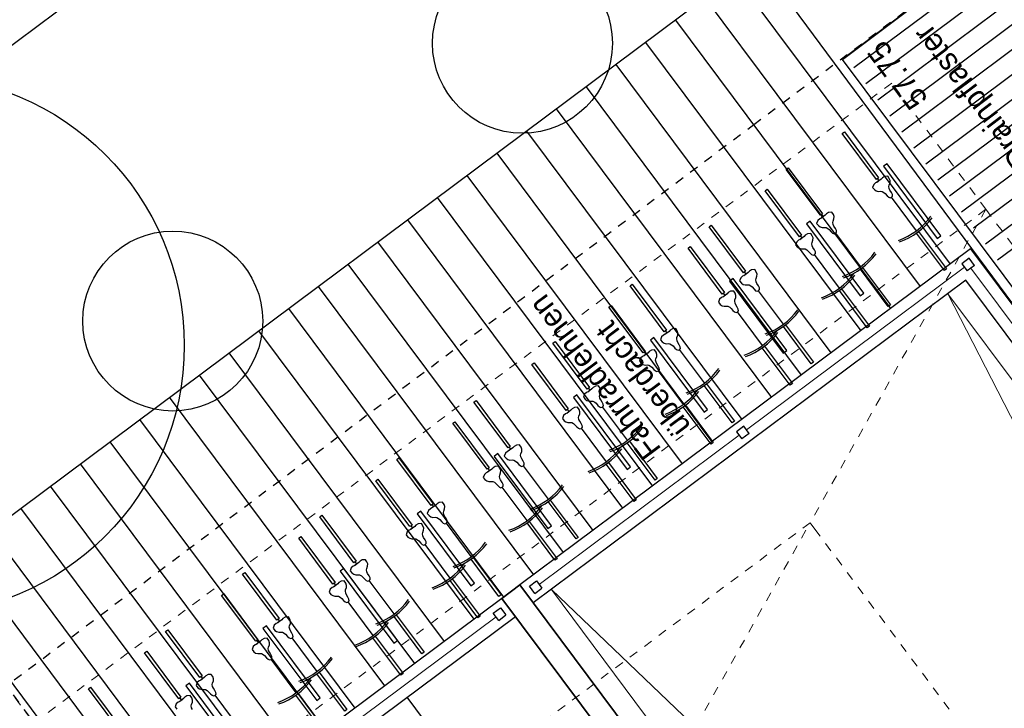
# Model space of a CAD drawing. Header units: metres. Extents: x 2 to 485, y 6 to 594.
# Tile 66 of 176: x 246 to 257, y 232 to 239. Entities that reach past the tile are written whole.
import ezdxf

# ---------------------------------------------------------------- set-up
doc = ezdxf.new("R2010")
doc.units = ezdxf.units.M
doc.header["$LTSCALE"] = 0.0125
for name, pattern in [('250', [0]), ('260241_A_bea$0$GESTRICHELT', [0.4, 0.2, -0.2]), ('GESTRICHELT', [0.4, 0.2, -0.2]), ('GEWOFAG_Hof 3_141022_Grundriss_bea$0$AUSGEZOGEN', [0]), ('GEWOFAG_Hof 3_141022_Grundriss_bea$0$VERDECKT2_S2', [0.15, 0.1, -0.05])]:
    doc.linetypes.add(name, pattern=pattern)
for name, color, linetype in [('260241_A_bea$0$B10_GEBAEUDE', 1, 'Continuous'), ('f_baum', 3, 'Continuous'), ('f_einfassung', 51, 'Continuous'), ('f_fahrrad', 201, 'Continuous'), ('f_fahrradbügel', 152, 'Continuous'), ('f_feuerwehr', 10, 'Continuous'), ('f_schraff', 251, 'Continuous'), ('f_text_100', 7, 'Continuous'), ('f_weg', 2, 'Continuous')]:
    doc.layers.add(name, color=color, linetype=linetype)
doc.layers.add('GEWOFAG_Hof 3_141022_Grundriss_bea$0$STANDARD', color=7, linetype='GEWOFAG_Hof 3_141022_Grundriss_bea$0$AUSGEZOGEN', lineweight=13)

msp = doc.modelspace()

# ---------------------------------------------------------------- linework, layer by layer
at = {"layer": '260241_A_bea$0$B10_GEBAEUDE', "color": 7, "linetype": '260241_A_bea$0$GESTRICHELT'}
for p, q in [((254.191, 238.164), (263.682, 245.269)), ((245.17, 231.388), (254.191, 238.164))]:
    msp.add_line(p, q, dxfattribs=at)
at = {"layer": 'f_baum'}
for centre in [(251.62, 239.068), (247.732, 235.979)]:
    msp.add_circle(centre, 1, dxfattribs=at)
at = {"layer": 'f_baum', "ltscale": 0.5}
msp.add_circle((244.86, 235.709), 3, dxfattribs=at)
at = {"layer": 'f_einfassung'}
for p, q in [((255.178, 238.889), (263.071, 244.813)), ((258.168, 234.881), (255.178, 238.889))]:
    msp.add_line(p, q, dxfattribs=at)
at = {"layer": 'f_fahrrad'}
for p, q in [((255.622, 237.572), (255.609, 237.557)), ((255.647, 237.587), (255.622, 237.572)), ((255.682, 237.589), (255.647, 237.587)), ((255.699, 237.564), (255.682, 237.589)), ((255.526, 237.498), (255.513, 237.465)), ((255.513, 237.465), (255.533, 237.441)), ((255.547, 237.517), (255.526, 237.498)), ((255.566, 237.525), (255.547, 237.517)), ((255.609, 237.557), (255.561, 237.522)), ((255.587, 237.541), (255.566, 237.525)), ((255.587, 237.541), (255.569, 237.566)), ((255.609, 237.557), (255.587, 237.541)), ((255.587, 237.541), (255.587, 237.541)), ((255.587, 237.541), (255.587, 237.541)), ((255.587, 237.541), (255.587, 237.541)), ((255.587, 237.541), (255.587, 237.541)), ((255.693, 237.476), (255.697, 237.491)), ((255.698, 237.454), (255.693, 237.476)), ((255.697, 237.491), (255.707, 237.516)), ((255.708, 237.541), (255.699, 237.564)), ((255.707, 237.516), (255.708, 237.541)), ((255.533, 237.441), (255.553, 237.426)), ((255.553, 237.426), (255.576, 237.42)), ((255.576, 237.42), (255.603, 237.422)), ((255.603, 237.422), (255.619, 237.421)), ((255.619, 237.421), (255.638, 237.41)), ((255.638, 237.41), (255.653, 237.396)), ((255.653, 237.396), (255.675, 237.373)), ((255.675, 237.373), (255.692, 237.356)), ((255.692, 237.356), (255.709, 237.349)), ((255.706, 237.436), (255.698, 237.454)), ((255.723, 237.408), (255.706, 237.436)), ((255.709, 237.349), (255.725, 237.355)), ((255.734, 237.387), (255.723, 237.408)), ((255.725, 237.355), (255.735, 237.369)), ((256.003, 236.984), (255.725, 237.356)), ((255.735, 237.369), (255.734, 237.387)), ((254.986, 237.156), (254.939, 237.121)), ((254.965, 237.141), (254.943, 237.125)), ((254.965, 237.141), (254.947, 237.165)), ((254.986, 237.156), (254.965, 237.141)), ((254.965, 237.141), (254.965, 237.141)), ((254.965, 237.141), (254.965, 237.141)), ((254.965, 237.141), (254.965, 237.141)), ((254.965, 237.141), (254.965, 237.141)), ((255, 237.172), (254.986, 237.156)), ((255.024, 237.187), (255, 237.172)), ((255.06, 237.189), (255.024, 237.187)), ((255.077, 237.163), (255.06, 237.189)), ((255.085, 237.14), (255.077, 237.163)), ((255.084, 237.116), (255.085, 237.14)), ((254.903, 237.097), (254.891, 237.064)), ((254.891, 237.064), (254.91, 237.04)), ((254.925, 237.116), (254.903, 237.097)), ((254.91, 237.04), (254.93, 237.025)), ((254.943, 237.125), (254.925, 237.116)), ((254.93, 237.025), (254.954, 237.019)), ((254.954, 237.019), (254.981, 237.021)), ((254.981, 237.021), (254.996, 237.02)), ((254.996, 237.02), (255.016, 237.009)), ((255.071, 237.075), (255.075, 237.091)), ((255.075, 237.054), (255.071, 237.075)), ((255.075, 237.091), (255.084, 237.116)), ((255.084, 237.035), (255.075, 237.054)), ((255.1, 237.008), (255.084, 237.035)), ((254.752, 236.919), (254.705, 236.884)), ((254.731, 236.903), (254.712, 236.927)), ((254.752, 236.919), (254.731, 236.903)), ((254.765, 236.934), (254.752, 236.919)), ((254.79, 236.949), (254.765, 236.934)), ((254.825, 236.951), (254.79, 236.949)), ((254.843, 236.926), (254.825, 236.951)), ((254.851, 236.903), (254.843, 236.926)), ((255.016, 237.009), (255.031, 236.996)), ((255.031, 236.996), (255.052, 236.972)), ((255.052, 236.972), (255.069, 236.955)), ((255.069, 236.955), (255.086, 236.948)), ((255.086, 236.948), (255.102, 236.954)), ((255.111, 236.986), (255.1, 237.008)), ((255.102, 236.954), (255.113, 236.968)), ((255.38, 236.584), (255.103, 236.955)), ((255.113, 236.968), (255.111, 236.986)), ((254.669, 236.86), (254.657, 236.826)), ((254.657, 236.826), (254.676, 236.803)), ((254.691, 236.879), (254.669, 236.86)), ((254.676, 236.803), (254.696, 236.788)), ((254.709, 236.887), (254.691, 236.879)), ((254.731, 236.903), (254.709, 236.887)), ((254.731, 236.903), (254.731, 236.903)), ((254.731, 236.903), (254.731, 236.903)), ((254.731, 236.903), (254.731, 236.903)), ((254.731, 236.903), (254.731, 236.903)), ((254.837, 236.838), (254.84, 236.853)), ((254.841, 236.816), (254.837, 236.838)), ((254.84, 236.853), (254.85, 236.878)), ((254.85, 236.798), (254.841, 236.816)), ((254.85, 236.878), (254.851, 236.903)), ((254.696, 236.788), (254.719, 236.782)), ((254.719, 236.782), (254.746, 236.784)), ((254.746, 236.784), (254.762, 236.782)), ((254.762, 236.782), (254.781, 236.772)), ((254.781, 236.772), (254.796, 236.758)), ((254.796, 236.758), (254.818, 236.735)), ((254.818, 236.735), (254.835, 236.718)), ((254.835, 236.718), (254.852, 236.711)), ((254.866, 236.77), (254.85, 236.798)), ((254.852, 236.711), (254.868, 236.717)), ((254.877, 236.749), (254.866, 236.77)), ((254.868, 236.717), (254.879, 236.731)), ((255.146, 236.346), (254.869, 236.718)), ((254.879, 236.731), (254.877, 236.749)), ((254.068, 236.478), (254.047, 236.459)), ((254.087, 236.487), (254.068, 236.478)), ((254.129, 236.518), (254.082, 236.483)), ((254.108, 236.502), (254.087, 236.487)), ((254.108, 236.502), (254.09, 236.527)), ((254.129, 236.518), (254.108, 236.502)), ((254.108, 236.502), (254.108, 236.502)), ((254.108, 236.502), (254.108, 236.502)), ((254.108, 236.502), (254.108, 236.502)), ((254.108, 236.502), (254.108, 236.502)), ((254.143, 236.534), (254.129, 236.518)), ((254.167, 236.548), (254.143, 236.534)), ((254.203, 236.551), (254.167, 236.548)), ((254.22, 236.525), (254.203, 236.551)), ((254.218, 236.452), (254.227, 236.478)), ((254.228, 236.502), (254.22, 236.525)), ((254.227, 236.478), (254.228, 236.502)), ((254.047, 236.459), (254.034, 236.426)), ((254.034, 236.426), (254.054, 236.402)), ((254.054, 236.402), (254.073, 236.387)), ((254.073, 236.387), (254.097, 236.381)), ((254.097, 236.381), (254.124, 236.383)), ((254.124, 236.383), (254.139, 236.382)), ((254.139, 236.382), (254.159, 236.371)), ((254.159, 236.371), (254.174, 236.358)), ((254.214, 236.437), (254.218, 236.452)), ((254.219, 236.416), (254.214, 236.437)), ((254.227, 236.397), (254.219, 236.416)), ((254.243, 236.37), (254.227, 236.397)), ((254.254, 236.348), (254.243, 236.37)), ((253.895, 236.281), (253.848, 236.246)), ((253.874, 236.265), (253.852, 236.249)), ((253.874, 236.265), (253.856, 236.289)), ((253.895, 236.281), (253.874, 236.265)), ((253.874, 236.265), (253.874, 236.265)), ((253.874, 236.265), (253.874, 236.265)), ((253.874, 236.265), (253.874, 236.265)), ((253.874, 236.265), (253.874, 236.265)), ((253.909, 236.296), (253.895, 236.281)), ((253.933, 236.311), (253.909, 236.296)), ((253.969, 236.313), (253.933, 236.311)), ((253.986, 236.288), (253.969, 236.313)), ((253.994, 236.264), (253.986, 236.288)), ((253.993, 236.24), (253.994, 236.264)), ((254.174, 236.358), (254.195, 236.334)), ((254.195, 236.334), (254.213, 236.317)), ((254.213, 236.317), (254.229, 236.31)), ((254.229, 236.31), (254.246, 236.316)), ((254.246, 236.316), (254.256, 236.33)), ((254.524, 235.946), (254.246, 236.317)), ((254.256, 236.33), (254.254, 236.348)), ((253.812, 236.222), (253.8, 236.188)), ((253.8, 236.188), (253.819, 236.165)), ((253.834, 236.241), (253.812, 236.222)), ((253.819, 236.165), (253.839, 236.15)), ((253.852, 236.249), (253.834, 236.241)), ((253.839, 236.15), (253.863, 236.144)), ((253.863, 236.144), (253.889, 236.146)), ((253.889, 236.146), (253.905, 236.144)), ((253.905, 236.144), (253.924, 236.134)), ((253.98, 236.2), (253.983, 236.215)), ((253.984, 236.178), (253.98, 236.2)), ((253.983, 236.215), (253.993, 236.24)), ((253.993, 236.16), (253.984, 236.178)), ((254.009, 236.132), (253.993, 236.16)), ((253.924, 236.134), (253.94, 236.12)), ((253.94, 236.12), (253.961, 236.097)), ((253.961, 236.097), (253.978, 236.08)), ((253.978, 236.08), (253.995, 236.073)), ((253.995, 236.073), (254.011, 236.079)), ((254.02, 236.111), (254.009, 236.132)), ((254.011, 236.079), (254.022, 236.093)), ((254.289, 235.708), (254.012, 236.08)), ((254.022, 236.093), (254.02, 236.111)), ((253.189, 235.823), (253.167, 235.804)), ((253.207, 235.832), (253.189, 235.823)), ((253.25, 235.863), (253.203, 235.828)), ((253.229, 235.847), (253.207, 235.832)), ((253.229, 235.847), (253.21, 235.872)), ((253.25, 235.863), (253.229, 235.847)), ((253.229, 235.847), (253.229, 235.847)), ((253.229, 235.847), (253.229, 235.847)), ((253.229, 235.847), (253.229, 235.847)), ((253.229, 235.847), (253.229, 235.847)), ((253.263, 235.879), (253.25, 235.863)), ((253.288, 235.893), (253.263, 235.879)), ((253.324, 235.896), (253.288, 235.893)), ((253.341, 235.87), (253.324, 235.896)), ((253.338, 235.797), (253.348, 235.823)), ((253.349, 235.847), (253.341, 235.87)), ((253.348, 235.823), (253.349, 235.847)), ((253.167, 235.804), (253.155, 235.771)), ((253.155, 235.771), (253.174, 235.747)), ((253.174, 235.747), (253.194, 235.732)), ((253.194, 235.732), (253.217, 235.726)), ((253.217, 235.726), (253.244, 235.728)), ((253.244, 235.728), (253.26, 235.727)), ((253.26, 235.727), (253.279, 235.716)), ((253.279, 235.716), (253.294, 235.703)), ((253.335, 235.782), (253.338, 235.797)), ((253.339, 235.761), (253.335, 235.782)), ((253.348, 235.742), (253.339, 235.761)), ((253.364, 235.715), (253.348, 235.742)), ((253.375, 235.693), (253.364, 235.715)), ((253.016, 235.626), (252.968, 235.591)), ((252.994, 235.61), (252.973, 235.594)), ((252.994, 235.61), (252.976, 235.634)), ((253.016, 235.626), (252.994, 235.61)), ((252.994, 235.61), (252.994, 235.61)), ((252.994, 235.61), (252.994, 235.61)), ((252.994, 235.61), (252.994, 235.61)), ((252.994, 235.61), (252.994, 235.61)), ((253.029, 235.641), (253.016, 235.626)), ((253.054, 235.656), (253.029, 235.641)), ((253.089, 235.658), (253.054, 235.656)), ((253.106, 235.633), (253.089, 235.658)), ((253.115, 235.609), (253.106, 235.633)), ((253.114, 235.585), (253.115, 235.609)), ((253.294, 235.703), (253.316, 235.679)), ((253.316, 235.679), (253.333, 235.662)), ((253.333, 235.662), (253.35, 235.655)), ((253.35, 235.655), (253.366, 235.661)), ((253.366, 235.661), (253.377, 235.675)), ((253.644, 235.291), (253.367, 235.662)), ((253.377, 235.675), (253.375, 235.693)), ((252.933, 235.567), (252.92, 235.533)), ((252.92, 235.533), (252.94, 235.51)), ((252.954, 235.586), (252.933, 235.567)), ((252.94, 235.51), (252.96, 235.495)), ((252.973, 235.594), (252.954, 235.586)), ((252.96, 235.495), (252.983, 235.489)), ((252.983, 235.489), (253.01, 235.491)), ((253.01, 235.491), (253.026, 235.489)), ((253.026, 235.489), (253.045, 235.479)), ((253.1, 235.545), (253.104, 235.56)), ((253.105, 235.523), (253.1, 235.545)), ((253.104, 235.56), (253.114, 235.585)), ((253.113, 235.505), (253.105, 235.523)), ((253.13, 235.477), (253.113, 235.505)), ((253.045, 235.479), (253.06, 235.465)), ((253.06, 235.465), (253.082, 235.442)), ((253.082, 235.442), (253.099, 235.425)), ((253.099, 235.425), (253.116, 235.418)), ((253.116, 235.418), (253.132, 235.424)), ((253.141, 235.456), (253.13, 235.477)), ((253.132, 235.424), (253.142, 235.438)), ((253.41, 235.053), (253.132, 235.425)), ((253.142, 235.438), (253.141, 235.456)), ((252.31, 235.166), (252.298, 235.133)), ((252.332, 235.185), (252.31, 235.166)), ((252.35, 235.194), (252.332, 235.185)), ((252.393, 235.225), (252.346, 235.19)), ((252.372, 235.209), (252.35, 235.194)), ((252.372, 235.209), (252.354, 235.234)), ((252.393, 235.225), (252.372, 235.209)), ((252.372, 235.209), (252.372, 235.209)), ((252.372, 235.209), (252.372, 235.209)), ((252.372, 235.209), (252.372, 235.209)), ((252.372, 235.209), (252.372, 235.209)), ((252.407, 235.241), (252.393, 235.225)), ((252.431, 235.255), (252.407, 235.241)), ((252.467, 235.258), (252.431, 235.255)), ((252.484, 235.232), (252.467, 235.258)), ((252.478, 235.144), (252.482, 235.159)), ((252.482, 235.159), (252.491, 235.185)), ((252.492, 235.209), (252.484, 235.232)), ((252.491, 235.185), (252.492, 235.209)), ((252.298, 235.133), (252.317, 235.109)), ((252.317, 235.109), (252.337, 235.094)), ((252.337, 235.094), (252.361, 235.088)), ((252.361, 235.088), (252.388, 235.09)), ((252.388, 235.09), (252.403, 235.089)), ((252.403, 235.089), (252.423, 235.078)), ((252.423, 235.078), (252.438, 235.065)), ((252.438, 235.065), (252.459, 235.041)), ((252.482, 235.123), (252.478, 235.144)), ((252.491, 235.104), (252.482, 235.123)), ((252.507, 235.077), (252.491, 235.104)), ((252.518, 235.055), (252.507, 235.077)), ((252.52, 235.037), (252.518, 235.055)), ((252.098, 234.948), (252.076, 234.929)), ((252.116, 234.956), (252.098, 234.948)), ((252.159, 234.988), (252.112, 234.953)), ((252.138, 234.972), (252.116, 234.956)), ((252.138, 234.972), (252.119, 234.996)), ((252.159, 234.988), (252.138, 234.972)), ((252.138, 234.972), (252.138, 234.972)), ((252.138, 234.972), (252.138, 234.972)), ((252.138, 234.972), (252.138, 234.972)), ((252.138, 234.972), (252.138, 234.972)), ((252.172, 235.003), (252.159, 234.988)), ((252.197, 235.018), (252.172, 235.003)), ((252.232, 235.02), (252.197, 235.018)), ((252.25, 234.995), (252.232, 235.02)), ((252.247, 234.922), (252.257, 234.947)), ((252.258, 234.971), (252.25, 234.995)), ((252.257, 234.947), (252.258, 234.971)), ((252.459, 235.041), (252.476, 235.024)), ((252.476, 235.024), (252.493, 235.017)), ((252.493, 235.017), (252.509, 235.023)), ((252.509, 235.023), (252.52, 235.037)), ((252.787, 234.653), (252.51, 235.024)), ((252.076, 234.929), (252.064, 234.895)), ((252.064, 234.895), (252.083, 234.871)), ((252.083, 234.871), (252.103, 234.857)), ((252.103, 234.857), (252.126, 234.851)), ((252.126, 234.851), (252.153, 234.852)), ((252.153, 234.852), (252.169, 234.851)), ((252.169, 234.851), (252.188, 234.841)), ((252.188, 234.841), (252.203, 234.827)), ((252.244, 234.907), (252.247, 234.922)), ((252.248, 234.885), (252.244, 234.907)), ((252.257, 234.867), (252.248, 234.885)), ((252.273, 234.839), (252.257, 234.867)), ((252.284, 234.818), (252.273, 234.839)), ((252.203, 234.827), (252.225, 234.804)), ((252.225, 234.804), (252.242, 234.787)), ((252.242, 234.787), (252.259, 234.78)), ((252.259, 234.78), (252.275, 234.786)), ((252.275, 234.786), (252.286, 234.8)), ((252.553, 234.415), (252.276, 234.787)), ((252.286, 234.8), (252.284, 234.818)), ((251.431, 234.511), (251.418, 234.478)), ((251.452, 234.53), (251.431, 234.511)), ((251.471, 234.539), (251.452, 234.53)), ((251.514, 234.57), (251.466, 234.535)), ((251.492, 234.554), (251.471, 234.539)), ((251.492, 234.554), (251.474, 234.579)), ((251.514, 234.57), (251.492, 234.554)), ((251.492, 234.554), (251.492, 234.554)), ((251.492, 234.554), (251.492, 234.554)), ((251.492, 234.554), (251.492, 234.554)), ((251.492, 234.554), (251.492, 234.554)), ((251.527, 234.586), (251.514, 234.57)), ((251.552, 234.6), (251.527, 234.586)), ((251.587, 234.603), (251.552, 234.6)), ((251.604, 234.577), (251.587, 234.603)), ((251.599, 234.489), (251.602, 234.504)), ((251.602, 234.504), (251.612, 234.53)), ((251.613, 234.554), (251.604, 234.577)), ((251.612, 234.53), (251.613, 234.554)), ((251.418, 234.478), (251.438, 234.454)), ((251.438, 234.454), (251.458, 234.439)), ((251.458, 234.439), (251.481, 234.433)), ((251.481, 234.433), (251.508, 234.435)), ((251.508, 234.435), (251.524, 234.434)), ((251.524, 234.434), (251.543, 234.423)), ((251.543, 234.423), (251.558, 234.41)), ((251.558, 234.41), (251.58, 234.386)), ((251.603, 234.468), (251.599, 234.489)), ((251.612, 234.449), (251.603, 234.468)), ((251.628, 234.422), (251.612, 234.449)), ((251.639, 234.4), (251.628, 234.422)), ((251.64, 234.382), (251.639, 234.4)), ((251.218, 234.293), (251.197, 234.274)), ((251.237, 234.301), (251.218, 234.293)), ((251.279, 234.333), (251.232, 234.298)), ((251.258, 234.317), (251.237, 234.301)), ((251.258, 234.317), (251.24, 234.341)), ((251.279, 234.333), (251.258, 234.317)), ((251.258, 234.317), (251.258, 234.317)), ((251.258, 234.317), (251.258, 234.317)), ((251.258, 234.317), (251.258, 234.317)), ((251.258, 234.317), (251.258, 234.317)), ((251.293, 234.348), (251.279, 234.333)), ((251.317, 234.363), (251.293, 234.348)), ((251.353, 234.365), (251.317, 234.363)), ((251.37, 234.34), (251.353, 234.365)), ((251.368, 234.267), (251.377, 234.292)), ((251.378, 234.316), (251.37, 234.34)), ((251.377, 234.292), (251.378, 234.316)), ((251.58, 234.386), (251.597, 234.369)), ((251.597, 234.369), (251.614, 234.362)), ((251.614, 234.362), (251.63, 234.368)), ((251.63, 234.368), (251.64, 234.382)), ((251.908, 233.998), (251.631, 234.369)), ((251.197, 234.274), (251.184, 234.24)), ((251.184, 234.24), (251.203, 234.216)), ((251.203, 234.216), (251.223, 234.202)), ((251.223, 234.202), (251.247, 234.196)), ((251.247, 234.196), (251.274, 234.197)), ((251.274, 234.197), (251.289, 234.196)), ((251.289, 234.196), (251.309, 234.186)), ((251.309, 234.186), (251.324, 234.172)), ((251.364, 234.252), (251.368, 234.267)), ((251.369, 234.23), (251.364, 234.252)), ((251.377, 234.212), (251.369, 234.23)), ((251.393, 234.184), (251.377, 234.212)), ((251.404, 234.163), (251.393, 234.184)), ((251.324, 234.172), (251.345, 234.149)), ((251.345, 234.149), (251.363, 234.132)), ((251.363, 234.132), (251.379, 234.125)), ((251.379, 234.125), (251.396, 234.131)), ((251.396, 234.131), (251.406, 234.145)), ((251.673, 233.76), (251.396, 234.132)), ((251.406, 234.145), (251.404, 234.163)), ((250.695, 233.962), (250.67, 233.947)), ((250.731, 233.965), (250.695, 233.962)), ((250.748, 233.939), (250.731, 233.965)), ((250.574, 233.873), (250.562, 233.84)), ((250.596, 233.892), (250.574, 233.873)), ((250.614, 233.901), (250.596, 233.892)), ((250.657, 233.932), (250.61, 233.897)), ((250.636, 233.916), (250.614, 233.901)), ((250.636, 233.916), (250.617, 233.941)), ((250.657, 233.932), (250.636, 233.916)), ((250.636, 233.916), (250.636, 233.916)), ((250.636, 233.916), (250.636, 233.916)), ((250.636, 233.916), (250.636, 233.916)), ((250.636, 233.916), (250.636, 233.916)), ((250.67, 233.947), (250.657, 233.932)), ((250.742, 233.851), (250.745, 233.866)), ((250.746, 233.829), (250.742, 233.851)), ((250.745, 233.866), (250.755, 233.891)), ((250.756, 233.916), (250.748, 233.939)), ((250.755, 233.891), (250.756, 233.916)), ((250.562, 233.84), (250.581, 233.816)), ((250.581, 233.816), (250.601, 233.801)), ((250.601, 233.801), (250.624, 233.795)), ((250.624, 233.795), (250.651, 233.797)), ((250.651, 233.797), (250.667, 233.796)), ((250.667, 233.796), (250.686, 233.785)), ((250.686, 233.785), (250.701, 233.772)), ((250.701, 233.772), (250.723, 233.748)), ((250.723, 233.748), (250.74, 233.731)), ((250.755, 233.811), (250.746, 233.829)), ((250.771, 233.784), (250.755, 233.811)), ((250.782, 233.762), (250.771, 233.784)), ((250.773, 233.73), (250.784, 233.744)), ((250.784, 233.744), (250.782, 233.762)), ((250.34, 233.636), (250.327, 233.602)), ((250.361, 233.655), (250.34, 233.636)), ((250.38, 233.663), (250.361, 233.655)), ((250.423, 233.695), (250.375, 233.66)), ((250.401, 233.679), (250.38, 233.663)), ((250.401, 233.679), (250.383, 233.703)), ((250.423, 233.695), (250.401, 233.679)), ((250.401, 233.679), (250.401, 233.679)), ((250.401, 233.679), (250.401, 233.679)), ((250.401, 233.679), (250.401, 233.679)), ((250.401, 233.679), (250.401, 233.679)), ((250.436, 233.71), (250.423, 233.695)), ((250.461, 233.725), (250.436, 233.71)), ((250.496, 233.727), (250.461, 233.725)), ((250.513, 233.702), (250.496, 233.727)), ((250.507, 233.614), (250.511, 233.629)), ((250.511, 233.629), (250.521, 233.654)), ((250.522, 233.678), (250.513, 233.702)), ((250.521, 233.654), (250.522, 233.678)), ((250.74, 233.731), (250.757, 233.724)), ((250.757, 233.724), (250.773, 233.73)), ((251.051, 233.36), (250.774, 233.731)), ((250.327, 233.602), (250.347, 233.578)), ((250.347, 233.578), (250.367, 233.564)), ((250.367, 233.564), (250.39, 233.558)), ((250.39, 233.558), (250.417, 233.559)), ((250.417, 233.559), (250.433, 233.558)), ((250.433, 233.558), (250.452, 233.548)), ((250.452, 233.548), (250.467, 233.534)), ((250.467, 233.534), (250.489, 233.511)), ((250.512, 233.592), (250.507, 233.614)), ((250.52, 233.574), (250.512, 233.592)), ((250.537, 233.546), (250.52, 233.574)), ((250.548, 233.525), (250.537, 233.546)), ((250.549, 233.507), (250.548, 233.525)), ((250.489, 233.511), (250.506, 233.494)), ((250.506, 233.494), (250.523, 233.487)), ((250.523, 233.487), (250.539, 233.493)), ((250.539, 233.493), (250.549, 233.507)), ((250.817, 233.122), (250.539, 233.494)), ((249.779, 233.278), (249.761, 233.303)), ((249.814, 233.309), (249.8, 233.294)), ((249.838, 233.324), (249.814, 233.309)), ((249.874, 233.326), (249.838, 233.324)), ((249.891, 233.301), (249.874, 233.326)), ((249.899, 233.278), (249.891, 233.301)), ((249.717, 233.235), (249.705, 233.202)), ((249.705, 233.202), (249.724, 233.178)), ((249.739, 233.254), (249.717, 233.235)), ((249.757, 233.262), (249.739, 233.254)), ((249.8, 233.294), (249.753, 233.259)), ((249.779, 233.278), (249.757, 233.262)), ((249.8, 233.294), (249.779, 233.278)), ((249.779, 233.278), (249.779, 233.278)), ((249.779, 233.278), (249.779, 233.278)), ((249.779, 233.278), (249.779, 233.278)), ((249.779, 233.278), (249.779, 233.278)), ((249.885, 233.213), (249.889, 233.228)), ((249.889, 233.191), (249.885, 233.213)), ((249.889, 233.228), (249.898, 233.253)), ((249.898, 233.173), (249.889, 233.191)), ((249.898, 233.253), (249.899, 233.278)), ((249.604, 233.087), (249.579, 233.072)), ((249.639, 233.089), (249.604, 233.087)), ((249.657, 233.064), (249.639, 233.089)), ((249.724, 233.178), (249.744, 233.163)), ((249.744, 233.163), (249.768, 233.157)), ((249.768, 233.157), (249.794, 233.159)), ((249.794, 233.159), (249.81, 233.158)), ((249.81, 233.158), (249.83, 233.147)), ((249.83, 233.147), (249.845, 233.133)), ((249.845, 233.133), (249.866, 233.11)), ((249.866, 233.11), (249.883, 233.093)), ((249.883, 233.093), (249.9, 233.086)), ((249.914, 233.145), (249.898, 233.173)), ((249.9, 233.086), (249.916, 233.092)), ((249.925, 233.124), (249.914, 233.145)), ((249.916, 233.092), (249.927, 233.106)), ((250.194, 232.722), (249.917, 233.093)), ((249.927, 233.106), (249.925, 233.124)), ((249.483, 232.998), (249.471, 232.964)), ((249.505, 233.017), (249.483, 232.998)), ((249.523, 233.025), (249.505, 233.017)), ((249.566, 233.057), (249.518, 233.022)), ((249.544, 233.041), (249.523, 233.025)), ((249.544, 233.041), (249.526, 233.065)), ((249.566, 233.057), (249.544, 233.041)), ((249.544, 233.041), (249.544, 233.041)), ((249.544, 233.041), (249.544, 233.041)), ((249.544, 233.041), (249.544, 233.041)), ((249.544, 233.041), (249.544, 233.041)), ((249.579, 233.072), (249.566, 233.057)), ((249.651, 232.976), (249.654, 232.991)), ((249.655, 232.954), (249.651, 232.976)), ((249.654, 232.991), (249.664, 233.016)), ((249.665, 233.04), (249.657, 233.064)), ((249.664, 233.016), (249.665, 233.04)), ((249.471, 232.964), (249.49, 232.94)), ((249.49, 232.94), (249.51, 232.926)), ((249.51, 232.926), (249.533, 232.92)), ((249.533, 232.92), (249.56, 232.921)), ((249.56, 232.921), (249.576, 232.92)), ((249.576, 232.92), (249.595, 232.91)), ((249.595, 232.91), (249.61, 232.896)), ((249.61, 232.896), (249.632, 232.873)), ((249.632, 232.873), (249.649, 232.856)), ((249.664, 232.936), (249.655, 232.954)), ((249.68, 232.908), (249.664, 232.936)), ((249.691, 232.887), (249.68, 232.908)), ((249.682, 232.855), (249.693, 232.869)), ((249.693, 232.869), (249.691, 232.887)), ((249.649, 232.856), (249.666, 232.849)), ((249.666, 232.849), (249.682, 232.855)), ((249.96, 232.484), (249.683, 232.856)), ((248.943, 232.657), (248.896, 232.622)), ((248.922, 232.641), (248.9, 232.625)), ((248.922, 232.641), (248.903, 232.665)), ((248.943, 232.657), (248.922, 232.641)), ((248.922, 232.641), (248.922, 232.641)), ((248.922, 232.641), (248.922, 232.641)), ((248.922, 232.641), (248.922, 232.641)), ((248.922, 232.641), (248.922, 232.641)), ((248.956, 232.672), (248.943, 232.657)), ((248.981, 232.687), (248.956, 232.672)), ((249.017, 232.689), (248.981, 232.687)), ((249.034, 232.664), (249.017, 232.689)), ((249.042, 232.64), (249.034, 232.664)), ((249.041, 232.616), (249.042, 232.64)), ((248.86, 232.597), (248.848, 232.564)), ((248.848, 232.564), (248.867, 232.54)), ((248.882, 232.617), (248.86, 232.597)), ((248.867, 232.54), (248.887, 232.526)), ((248.9, 232.625), (248.882, 232.617)), ((249.028, 232.576), (249.031, 232.591)), ((249.032, 232.554), (249.028, 232.576)), ((249.031, 232.591), (249.041, 232.616)), ((249.041, 232.536), (249.032, 232.554)), ((249.057, 232.508), (249.041, 232.536)), ((248.687, 232.404), (248.669, 232.428)), ((248.722, 232.435), (248.709, 232.419)), ((248.747, 232.45), (248.722, 232.435)), ((248.782, 232.452), (248.747, 232.45)), ((248.799, 232.426), (248.782, 232.452)), ((248.808, 232.403), (248.799, 232.426)), ((248.887, 232.526), (248.91, 232.52)), ((248.91, 232.52), (248.937, 232.521)), ((248.937, 232.521), (248.953, 232.52)), ((248.953, 232.52), (248.972, 232.51)), ((248.972, 232.51), (248.987, 232.496)), ((248.987, 232.496), (249.009, 232.472)), ((249.009, 232.472), (249.026, 232.456)), ((249.026, 232.456), (249.043, 232.449)), ((249.043, 232.449), (249.059, 232.455)), ((249.068, 232.487), (249.057, 232.508)), ((249.059, 232.455), (249.07, 232.469)), ((249.337, 232.084), (249.06, 232.456)), ((249.07, 232.469), (249.068, 232.487)), ((248.626, 232.36), (248.613, 232.327)), ((248.613, 232.327), (248.633, 232.303)), ((248.647, 232.379), (248.626, 232.36)), ((248.666, 232.388), (248.647, 232.379)), ((248.709, 232.419), (248.661, 232.384)), ((248.687, 232.404), (248.666, 232.388)), ((248.709, 232.419), (248.687, 232.404)), ((248.687, 232.404), (248.687, 232.404)), ((248.687, 232.404), (248.687, 232.404)), ((248.687, 232.404), (248.687, 232.404)), ((248.687, 232.404), (248.687, 232.404)), ((248.793, 232.338), (248.797, 232.354)), ((248.798, 232.317), (248.793, 232.338)), ((248.797, 232.354), (248.807, 232.379)), ((248.806, 232.298), (248.798, 232.317)), ((248.807, 232.379), (248.808, 232.403)), ((248.633, 232.303), (248.653, 232.288)), ((248.653, 232.288), (248.676, 232.282)), ((248.676, 232.282), (248.703, 232.284)), ((248.703, 232.284), (248.719, 232.283)), ((248.719, 232.283), (248.738, 232.272)), ((248.738, 232.272), (248.753, 232.259)), ((248.753, 232.259), (248.775, 232.235)), ((248.775, 232.235), (248.792, 232.218)), ((248.792, 232.218), (248.809, 232.211)), ((248.823, 232.271), (248.806, 232.298)), ((248.809, 232.211), (248.825, 232.217)), ((248.834, 232.249), (248.823, 232.271)), ((248.825, 232.217), (248.835, 232.231)), ((249.103, 231.847), (248.825, 232.218)), ((248.835, 232.231), (248.834, 232.249)), ((248.043, 231.987), (248.025, 231.979)), ((248.086, 232.019), (248.039, 231.984)), ((248.065, 232.003), (248.043, 231.987)), ((248.065, 232.003), (248.047, 232.027)), ((248.086, 232.019), (248.065, 232.003)), ((248.065, 232.003), (248.065, 232.003)), ((248.065, 232.003), (248.065, 232.003)), ((248.065, 232.003), (248.065, 232.003)), ((248.065, 232.003), (248.065, 232.003)), ((248.1, 232.034), (248.086, 232.019)), ((248.124, 232.049), (248.1, 232.034)), ((248.16, 232.051), (248.124, 232.049)), ((248.177, 232.026), (248.16, 232.051)), ((248.185, 232.002), (248.177, 232.026)), ((248.184, 231.978), (248.185, 232.002)), ((248.003, 231.959), (247.991, 231.926)), ((247.991, 231.926), (248.01, 231.902)), ((248.025, 231.979), (248.003, 231.959)), ((248.01, 231.902), (248.03, 231.888)), ((248.03, 231.888), (248.054, 231.881)), ((248.054, 231.881), (248.081, 231.883)), ((248.081, 231.883), (248.096, 231.882)), ((248.096, 231.882), (248.116, 231.872)), ((248.171, 231.937), (248.175, 231.953)), ((248.175, 231.916), (248.171, 231.937)), ((248.175, 231.953), (248.184, 231.978)), ((248.184, 231.898), (248.175, 231.916)), ((248.2, 231.87), (248.184, 231.898)), ((247.852, 231.781), (247.805, 231.746)), ((247.831, 231.765), (247.809, 231.75)), ((247.831, 231.765), (247.812, 231.79)), ((247.852, 231.781), (247.831, 231.765)), ((247.831, 231.765), (247.831, 231.765)), ((247.831, 231.765), (247.831, 231.765)), ((247.831, 231.765), (247.831, 231.765)), ((247.831, 231.765), (247.831, 231.765)), ((247.865, 231.797), (247.852, 231.781)), ((247.89, 231.811), (247.865, 231.797)), ((247.925, 231.814), (247.89, 231.811)), ((247.943, 231.788), (247.925, 231.814)), ((247.951, 231.765), (247.943, 231.788)), ((247.95, 231.741), (247.951, 231.765)), ((248.116, 231.872), (248.131, 231.858)), ((248.131, 231.858), (248.152, 231.834)), ((248.152, 231.834), (248.169, 231.818)), ((248.169, 231.818), (248.186, 231.811)), ((248.186, 231.811), (248.202, 231.817)), ((248.211, 231.849), (248.2, 231.87)), ((248.202, 231.817), (248.213, 231.831)), ((248.48, 231.446), (248.203, 231.818)), ((248.213, 231.831), (248.211, 231.849)), ((247.769, 231.722), (247.757, 231.689)), ((247.757, 231.689), (247.776, 231.665)), ((247.791, 231.741), (247.769, 231.722)), ((247.809, 231.75), (247.791, 231.741)), ((247.937, 231.7), (247.94, 231.715)), ((247.941, 231.679), (247.937, 231.7)), ((247.94, 231.715), (247.95, 231.741)), ((247.95, 231.66), (247.941, 231.679))]:
    msp.add_line(p, q, dxfattribs=at)
for points in [[(255.199, 238.084), (255.579, 237.573), (255.555, 237.555), (255.174, 238.066)], [(254.576, 237.683), (254.957, 237.172), (254.933, 237.155), (254.552, 237.665)], [(254.342, 237.446), (254.723, 236.935), (254.699, 236.917), (254.318, 237.428)], [(253.719, 237.045), (254.1, 236.534), (254.076, 236.516), (253.695, 237.027)], [(256.025, 236.976), (256.335, 236.561), (256.311, 236.543), (256.001, 236.958)], [(253.485, 236.808), (253.866, 236.297), (253.842, 236.279), (253.461, 236.79)], [(255.402, 236.575), (255.712, 236.16), (255.688, 236.142), (255.378, 236.557)], [(252.84, 236.39), (253.221, 235.879), (253.197, 235.861), (252.816, 236.372)], [(255.168, 236.338), (255.478, 235.923), (255.454, 235.905), (255.144, 236.32)], [(252.605, 236.153), (252.986, 235.642), (252.962, 235.624), (252.581, 236.135)], [(254.546, 235.937), (254.856, 235.522), (254.831, 235.504), (254.522, 235.919)], [(251.983, 235.752), (252.364, 235.241), (252.34, 235.223), (251.959, 235.734)], [(254.311, 235.7), (254.621, 235.285), (254.597, 235.267), (254.287, 235.682)], [(251.749, 235.514), (252.13, 235.004), (252.106, 234.986), (251.725, 235.497)], [(253.666, 235.282), (253.976, 234.867), (253.952, 234.849), (253.642, 235.264)], [(251.104, 235.097), (251.484, 234.586), (251.46, 234.568), (251.08, 235.079)], [(253.432, 235.045), (253.742, 234.63), (253.718, 234.612), (253.408, 235.027)], [(250.869, 234.859), (251.25, 234.349), (251.226, 234.331), (250.845, 234.842)], [(252.809, 234.644), (253.119, 234.229), (253.095, 234.211), (252.785, 234.626)], [(250.247, 234.459), (250.628, 233.948), (250.604, 233.93), (250.223, 234.441)], [(252.575, 234.407), (252.885, 233.992), (252.861, 233.974), (252.551, 234.389)], [(250.012, 234.221), (250.393, 233.711), (250.369, 233.693), (249.988, 234.203)], [(251.93, 233.989), (252.24, 233.574), (252.216, 233.556), (251.906, 233.971)], [(249.39, 233.821), (249.771, 233.31), (249.747, 233.292), (249.366, 233.803)], [(251.696, 233.752), (252.005, 233.337), (251.981, 233.319), (251.672, 233.734)], [(249.156, 233.583), (249.537, 233.073), (249.513, 233.055), (249.132, 233.565)], [(251.073, 233.351), (251.383, 232.936), (251.359, 232.918), (251.049, 233.333)], [(248.533, 233.183), (248.914, 232.673), (248.89, 232.655), (248.509, 233.165)], [(250.839, 233.114), (251.149, 232.699), (251.125, 232.681), (250.815, 233.096)], [(248.299, 232.946), (248.679, 232.435), (248.655, 232.418), (248.274, 232.928)], [(250.216, 232.713), (250.526, 232.298), (250.502, 232.28), (250.192, 232.695)], [(247.676, 232.545), (248.057, 232.035), (248.033, 232.017), (247.652, 232.527)], [(249.982, 232.476), (250.292, 232.061), (250.268, 232.043), (249.958, 232.458)], [(247.442, 232.308), (247.823, 231.797), (247.799, 231.779), (247.418, 232.29)], [(249.359, 232.076), (249.669, 231.66), (249.645, 231.643), (249.335, 232.058)], [(246.819, 231.908), (247.2, 231.397), (247.176, 231.379), (246.795, 231.89)], [(249.125, 231.838), (249.435, 231.423), (249.411, 231.405), (249.101, 231.82)]]:
    msp.add_lwpolyline(points, close=True, dxfattribs=at)
for centre, radius, start, end in [((255.547, 237.596), 0.763, 289.3978, 323.7088), ((255.547, 237.596), 0.783, 289.8541, 323.2623), ((254.924, 237.195), 0.763, 289.3978, 323.7088), ((254.924, 237.195), 0.783, 289.8541, 323.2623), ((254.69, 236.958), 0.763, 289.3978, 323.7088), ((254.69, 236.958), 0.783, 289.8541, 323.2623), ((254.067, 236.557), 0.763, 289.3978, 323.7088), ((254.067, 236.557), 0.783, 289.8541, 323.2623), ((253.833, 236.32), 0.763, 289.3978, 323.7088), ((253.833, 236.32), 0.783, 289.8541, 323.2623), ((253.188, 235.902), 0.763, 289.3978, 323.7088), ((253.188, 235.902), 0.783, 289.8541, 323.2623), ((252.954, 235.665), 0.763, 289.3978, 323.7088), ((252.954, 235.665), 0.783, 289.8541, 323.2623), ((252.331, 235.264), 0.763, 289.3978, 323.7088), ((252.331, 235.264), 0.783, 289.8541, 323.2623), ((252.097, 235.027), 0.763, 289.3978, 323.7088), ((252.097, 235.027), 0.783, 289.8541, 323.2623), ((251.452, 234.609), 0.763, 289.3978, 323.7088), ((251.452, 234.609), 0.783, 289.8541, 323.2623), ((251.217, 234.372), 0.763, 289.3978, 323.7088), ((251.217, 234.372), 0.783, 289.8541, 323.2623), ((250.595, 233.971), 0.763, 289.3978, 323.7088), ((250.595, 233.971), 0.783, 289.8541, 323.2623), ((250.361, 233.734), 0.763, 289.3978, 323.7088), ((250.361, 233.734), 0.783, 289.8541, 323.2623), ((249.738, 233.333), 0.763, 289.3978, 323.7088), ((249.738, 233.333), 0.783, 289.8541, 323.2623), ((249.504, 233.096), 0.763, 289.3978, 323.7088), ((249.504, 233.096), 0.783, 289.8541, 323.2623), ((248.881, 232.695), 0.763, 289.3978, 323.7088), ((248.881, 232.695), 0.783, 289.8541, 323.2623), ((248.647, 232.458), 0.763, 289.3978, 323.7088), ((248.647, 232.458), 0.783, 289.8541, 323.2623)]:
    msp.add_arc(centre, radius, start, end, dxfattribs=at)
at = {"layer": 'f_fahrradbügel', "linetype": '250'}
for p, q in [((255.675, 237.729), (255.635, 237.7)), ((255.635, 237.7), (256.232, 236.897)), ((256.272, 236.927), (255.675, 237.729)), ((254.819, 237.091), (254.779, 237.062)), ((254.779, 237.062), (255.376, 236.259)), ((255.416, 236.289), (254.819, 237.091)), ((256.232, 236.897), (256.272, 236.927)), ((253.962, 236.453), (253.922, 236.423)), ((253.922, 236.423), (254.519, 235.621)), ((254.559, 235.651), (253.962, 236.453)), ((255.376, 236.259), (255.416, 236.289)), ((253.082, 235.798), (253.042, 235.768)), ((253.042, 235.768), (253.639, 234.966)), ((253.679, 234.996), (253.082, 235.798)), ((254.519, 235.621), (254.559, 235.651)), ((252.226, 235.16), (252.186, 235.13)), ((252.823, 234.358), (252.226, 235.16)), ((252.186, 235.13), (252.783, 234.328)), ((253.639, 234.966), (253.679, 234.996)), ((251.346, 234.505), (251.306, 234.475)), ((251.943, 233.703), (251.346, 234.505)), ((251.306, 234.475), (251.903, 233.673)), ((252.783, 234.328), (252.823, 234.358)), ((250.489, 233.867), (250.449, 233.837)), ((251.086, 233.065), (250.489, 233.867)), ((250.449, 233.837), (251.046, 233.035)), ((251.903, 233.673), (251.943, 233.703)), ((249.633, 233.229), (249.593, 233.199)), ((249.593, 233.199), (250.19, 232.397)), ((250.23, 232.427), (249.633, 233.229)), ((251.046, 233.035), (251.086, 233.065)), ((248.775, 232.592), (248.735, 232.562)), ((248.735, 232.562), (249.332, 231.76)), ((249.372, 231.789), (248.775, 232.592)), ((250.19, 232.397), (250.23, 232.427)), ((247.919, 231.954), (247.879, 231.924)), ((247.879, 231.924), (248.476, 231.122)), ((248.516, 231.151), (247.919, 231.954)), ((249.332, 231.76), (249.372, 231.789))]:
    msp.add_line(p, q, dxfattribs=at)
at = {"layer": 'f_feuerwehr', "linetype": 'GESTRICHELT'}
msp.add_line((242.488, 236.47), (247.99, 229.098), dxfattribs=at)
at = {"layer": 'f_schraff', "linetype": 'Continuous'}
for p, q in [((261.506, 243.42), (255.306, 238.794)), ((261.639, 243.241), (255.439, 238.616)), ((261.772, 243.063), (255.572, 238.437)), ((261.905, 242.885), (255.705, 238.259)), ((262.038, 242.707), (255.838, 238.081)), ((262.171, 242.529), (255.971, 237.903)), ((262.304, 242.351), (256.104, 237.725)), ((262.437, 242.173), (256.237, 237.547)), ((262.569, 241.994), (256.37, 237.369)), ((262.702, 241.816), (256.503, 237.191)), ((262.835, 241.638), (256.636, 237.012)), ((262.968, 241.46), (256.768, 236.834)), ((263.101, 241.282), (256.901, 236.656)), ((253.981, 239.818), (256.374, 236.612)), ((253.65, 239.571), (256.043, 236.365)), ((253.32, 239.325), (255.712, 236.118)), ((252.989, 239.078), (255.381, 235.872)), ((252.658, 238.832), (255.05, 235.625)), ((252.327, 238.585), (254.719, 235.378)), ((251.996, 238.338), (254.389, 235.131)), ((251.665, 238.092), (254.058, 234.884)), ((251.334, 237.845), (253.727, 234.638)), ((251.003, 237.598), (253.396, 234.391)), ((250.672, 237.352), (253.065, 234.144)), ((250.341, 237.105), (252.734, 233.897)), ((250.01, 236.859), (252.404, 233.65)), ((249.679, 236.612), (252.073, 233.404)), ((249.348, 236.365), (251.742, 233.157)), ((249.017, 236.119), (251.411, 232.91)), ((248.686, 235.872), (251.08, 232.663)), ((248.355, 235.625), (250.749, 232.417)), ((248.024, 235.379), (250.418, 232.17)), ((247.693, 235.132), (250.088, 231.923)), ((247.362, 234.885), (249.757, 231.676)), ((247.032, 234.638), (249.426, 231.429)), ((246.701, 234.391), (249.095, 231.183)), ((246.37, 234.144), (248.764, 230.936)), ((246.04, 233.897), (248.433, 230.689)), ((245.709, 233.65), (248.103, 230.442)), ((245.379, 233.403), (247.772, 230.195)), ((245.048, 233.156), (247.441, 229.949))]:
    msp.add_line(p, q, dxfattribs=at)
at = {"layer": 'f_weg'}
for p, q in [((271.528, 251.137), (255.203, 238.908)), ((258.28, 248.243), (239.683, 234.377)), ((254.222, 239.998), (242.189, 231.019)), ((254.229, 240.003), (258.073, 234.81))]:
    msp.add_line(p, q, dxfattribs=at)
at = {"layer": 'GEWOFAG_Hof 3_141022_Grundriss_bea$0$STANDARD', "color": 7, "linetype": 'GEWOFAG_Hof 3_141022_Grundriss_bea$0$VERDECKT2_S2', "lineweight": 18}
for p, q in [((255.726, 238.624), (246.188, 231.509)), ((249.028, 227.702), (240.956, 238.523)), ((247.234, 230.106), (256.773, 237.222)), ((256.773, 237.222), (254.819, 233.737)), ((256.773, 237.222), (268.98, 220.857)), ((254.819, 233.737), (248.206, 228.804)), ((252.865, 230.252), (254.819, 233.737))]:
    msp.add_line(p, q, dxfattribs=at)
at = {"layer": 'GEWOFAG_Hof 3_141022_Grundriss_bea$0$STANDARD', "color": 7, "linetype": 'GEWOFAG_Hof 3_141022_Grundriss_bea$0$AUSGEZOGEN', "lineweight": 25}
for p, q in [((256.602, 236.782), (251.592, 233.045)), ((256.602, 236.782), (258.246, 234.578)), ((256.586, 236.677), (256.506, 236.617)), ((256.506, 236.617), (256.566, 236.537)), ((256.646, 236.597), (256.566, 236.537)), ((256.646, 236.597), (256.586, 236.677)), ((256.551, 236.432), (251.741, 232.845)), ((258.046, 234.428), (256.551, 236.432)), ((254.082, 234.809), (254.001, 234.749)), ((254.001, 234.749), (254.061, 234.669)), ((254.141, 234.729), (254.061, 234.669)), ((254.141, 234.729), (254.082, 234.809)), ((251.697, 233.03), (251.777, 233.09)), ((251.777, 233.09), (251.837, 233.009)), ((251.757, 232.95), (251.697, 233.03)), ((251.757, 232.95), (251.837, 233.009)), ((251.392, 232.896), (247.384, 229.906)), ((251.296, 232.731), (251.376, 232.791)), ((251.376, 232.791), (251.436, 232.711)), ((247.734, 229.855), (251.541, 232.695)), ((251.356, 232.651), (251.296, 232.731)), ((251.356, 232.651), (251.436, 232.711)), ((251.684, 229.995), (250.339, 231.798))]:
    msp.add_line(p, q, dxfattribs=at)
at = {"layer": 'GEWOFAG_Hof 3_141022_Grundriss_bea$0$STANDARD', "color": 7, "linetype": 'GEWOFAG_Hof 3_141022_Grundriss_bea$0$AUSGEZOGEN', "lineweight": 18}
for p, q in [((254.111, 234.769), (256.536, 236.577)), ((257.845, 234.279), (256.35, 236.283)), ((251.807, 233.05), (254.031, 234.709)), ((251.942, 232.994), (253.437, 230.99)), ((249.503, 231.331), (251.326, 232.691))]:
    msp.add_line(p, q, dxfattribs=at)
at = {"layer": 'GEWOFAG_Hof 3_141022_Grundriss_bea$0$STANDARD', "color": 7, "linetype": 'GEWOFAG_Hof 3_141022_Grundriss_bea$0$AUSGEZOGEN', "lineweight": 13}
msp.add_line((256.606, 236.567), (258.271, 234.335), dxfattribs=at)
at = {"layer": 'GEWOFAG_Hof 3_141022_Grundriss_bea$0$STANDARD', "color": 7, "linetype": 'GEWOFAG_Hof 3_141022_Grundriss_bea$0$VERDECKT2_S2', "lineweight": 13}
for q in [(254.819, 233.737), (263.932, 221.521)]:
    msp.add_line((254.871, 233.666), q, dxfattribs=at)
at = {"layer": 'GEWOFAG_Hof 3_141022_Grundriss_bea$0$STANDARD', "color": 7, "linetype": 'GEWOFAG_Hof 3_141022_Grundriss_bea$0$AUSGEZOGEN', "lineweight": 35}
for p, q in [((251.592, 233.045), (251.392, 232.896)), ((253.236, 230.841), (251.592, 233.045)), ((251.392, 232.896), (253.036, 230.691))]:
    msp.add_line(p, q, dxfattribs=at)
at = {"layer": 'GEWOFAG_Hof 3_141022_Grundriss_bea$0$STANDARD', "color": 7, "linetype": 'GEWOFAG_Hof 3_141022_Grundriss_bea$0$VERDECKT2_S2', "lineweight": 18}
msp.add_lwpolyline([(256.773, 237.222), (255.726, 238.624)], dxfattribs=at)
at = {"layer": 'GEWOFAG_Hof 3_141022_Grundriss_bea$0$STANDARD', "color": 7, "linetype": 'GEWOFAG_Hof 3_141022_Grundriss_bea$0$AUSGEZOGEN', "lineweight": 18}
msp.add_lwpolyline([(256.35, 236.283), (263.932, 221.521), (251.942, 232.994)], dxfattribs=at)

# ---------------------------------------------------------------- texts
at = {"layer": 'f_text_100'}
for s, rotation, p in [('Drainpflaster', 127.224, (257.291, 237.791)), ('57.75', 126.7276, (256.138, 238.45)), ('Fahrradlehnen', 126.7276, (253.172, 234.555)), ('überdacht', 126.7276, (253.503, 234.81))]:
    msp.add_text(s, height=0.25, rotation=rotation, dxfattribs=at).set_placement(p)

doc.saveas('drawing.dxf')
